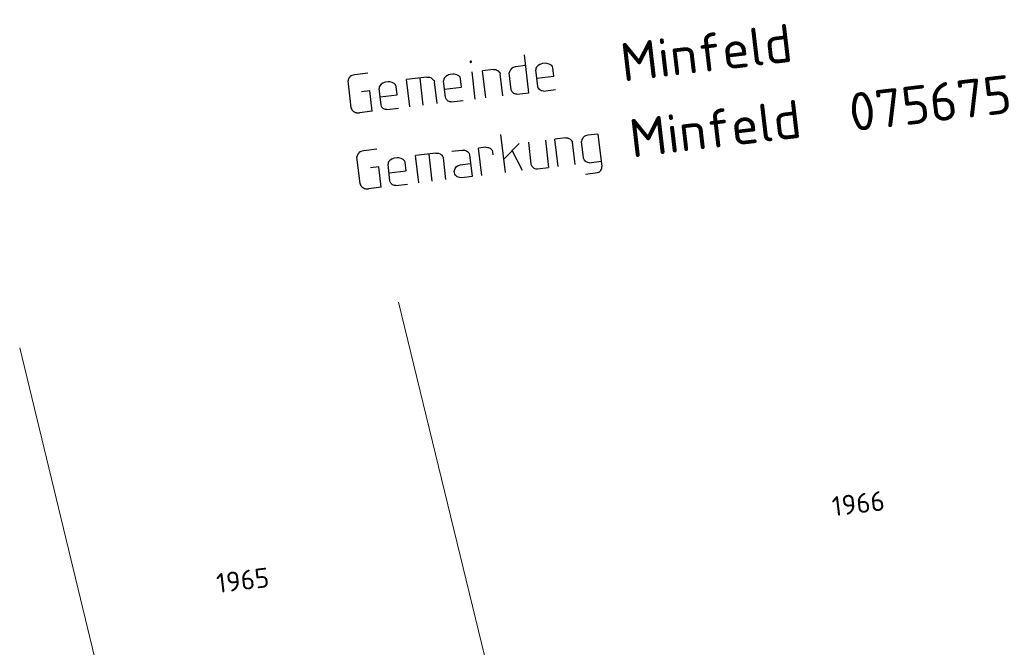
# Model space of a CAD drawing. Header units: metres. Extents: x 3425540 to 3446143, y 5432760 to 5444637.
# Tile 143 of 256: x 3437466 to 3437556, y 5439297 to 5439354. Entities that reach past the tile are written whole.
import ezdxf
from ezdxf.enums import TextEntityAlignment as Align

# ---------------------------------------------------------------- set-up
doc = ezdxf.new("R2010")
doc.units = ezdxf.units.M
doc.layers.add('B_Flurgrenzen', color=9, linetype='Continuous', lineweight=18)
doc.layers.add('B_Kilometrierung', color=9, linetype='Continuous', lineweight=25)
doc.styles.get("Standard").update_dxf_attribs({"font": 'isocpeur.ttf'})

msp = doc.modelspace()

# ---------------------------------------------------------------- linework, layer by layer
at = {"layer": 'B_Flurgrenzen'}
for p, q in [((3437514.015, 5439272.368), (3437500.322, 5439328.627)), ((3437479.447, 5439267.445), (3437465.612, 5439324.446))]:
    msp.add_line(p, q, dxfattribs=at)
at = {"layer": 'B_Kilometrierung'}
for p, q in [((3437512.254, 5439347.777), (3437511.844, 5439351.252)), ((3437509.019, 5439349.92), (3437508.007, 5439349.8)), ((3437511.961, 5439350.267), (3437511.03, 5439350.157)), ((3437497.493, 5439349.558), (3437496.317, 5439349.419)), ((3437502.918, 5439349.199), (3437501.057, 5439348.98)), ((3437502.582, 5439346.635), (3437502.288, 5439349.125)), ((3437507.343, 5439347.197), (3437507.049, 5439349.687)), ((3437508.301, 5439347.31), (3437508.007, 5439349.8)), ((3437509.86, 5439347.494), (3437509.621, 5439349.519)), ((3437510.64, 5439348.058), (3437510.459, 5439349.59)), ((3437513.075, 5439348.346), (3437512.894, 5439349.878)), ((3437495.978, 5439346.41), (3437495.688, 5439348.873)), ((3437498.711, 5439346.65), (3437498.53, 5439348.182)), ((3437501.351, 5439346.49), (3437501.057, 5439348.98)), ((3437503.841, 5439346.784), (3437503.605, 5439348.781)), ((3437504.621, 5439347.347), (3437504.44, 5439348.88)), ((3437497.684, 5439347.943), (3437496.918, 5439347.853)), ((3437497.904, 5439346.083), (3437497.684, 5439347.943)), ((3437511.16, 5439347.648), (3437512.254, 5439347.777)), ((3437513.595, 5439347.935), (3437514.69, 5439348.065)), ((3437499.231, 5439346.239), (3437500.325, 5439346.369)), ((3437505.141, 5439346.937), (3437506.235, 5439347.066)), ((3437497.904, 5439346.083), (3437496.727, 5439345.944)), ((3437510.107, 5439340.475), (3437509.697, 5439343.949)), ((3437515.641, 5439343.652), (3437514.628, 5439343.533)), ((3437518.582, 5439344), (3437517.652, 5439343.89)), ((3437518.582, 5439344), (3437518.934, 5439341.017)), ((3437508.322, 5439342.788), (3437507.638, 5439342.708)), ((3437507.932, 5439340.218), (3437507.638, 5439342.708)), ((3437509.961, 5439341.706), (3437511.372, 5439343.149)), ((3437512.207, 5439343.247), (3437512.443, 5439341.25)), ((3437513.767, 5439343.431), (3437514.06, 5439340.941)), ((3437514.922, 5439341.043), (3437514.628, 5439343.533)), ((3437516.482, 5439341.227), (3437516.243, 5439343.252)), ((3437517.258, 5439341.818), (3437517.081, 5439343.323)), ((3437496.799, 5439339.458), (3437496.509, 5439341.921)), ((3437498.314, 5439342.606), (3437497.138, 5439342.467)), ((3437503.739, 5439342.247), (3437501.878, 5439342.028)), ((3437502.172, 5439339.538), (3437501.878, 5439342.028)), ((3437503.403, 5439339.683), (3437503.109, 5439342.173)), ((3437504.662, 5439339.832), (3437504.426, 5439341.829)), ((3437508.924, 5439342.388), (3437508.959, 5439342.087)), ((3437511.666, 5439340.659), (3437510.729, 5439342.49)), ((3437498.505, 5439340.991), (3437497.739, 5439340.901)), ((3437498.725, 5439339.131), (3437498.505, 5439340.991)), ((3437499.532, 5439339.698), (3437499.351, 5439341.23)), ((3437513.048, 5439340.822), (3437514.06, 5439340.941)), ((3437517.782, 5439341.381), (3437518.876, 5439341.51)), ((3437517.433, 5439340.341), (3437518.527, 5439340.47)), ((3437498.725, 5439339.131), (3437497.548, 5439338.992)), ((3437500.052, 5439339.287), (3437501.146, 5439339.417))]:
    msp.add_line(p, q, dxfattribs=at)
for points in [[(3437506.906, 5439350.669), (3437506.881, 5439350.638), (3437506.888, 5439350.583), (3437506.918, 5439350.559), (3437506.973, 5439350.566), (3437506.997, 5439350.596), (3437506.991, 5439350.651), (3437506.96, 5439350.675), (3437506.906, 5439350.669)], [(3437509.019, 5439349.92), (3437509.187, 5439349.912), (3437509.245, 5439349.891), (3437509.302, 5439349.87), (3437509.391, 5439349.825), (3437509.452, 5439349.777), (3437509.547, 5439349.677), (3437509.581, 5439349.625), (3437509.621, 5439349.519)], [(3437511.03, 5439350.157), (3437510.815, 5439350.104), (3437510.712, 5439350.036), (3437510.66, 5439350.002), (3437510.564, 5439349.88), (3437510.494, 5439349.761), (3437510.474, 5439349.703), (3437510.459, 5439349.59)], [(3437514.454, 5439350.062), (3437514.41, 5439350.195), (3437514.346, 5439350.271), (3437514.285, 5439350.319), (3437514.108, 5439350.409), (3437513.879, 5439350.466), (3437513.739, 5439350.477), (3437513.493, 5439350.448), (3437513.359, 5439350.404), (3437513.253, 5439350.364), (3437513.098, 5439350.263), (3437512.95, 5439350.106), (3437512.905, 5439350.018), (3437512.894, 5439349.878)], [(3437512.985, 5439349.112), (3437514.544, 5439349.296), (3437514.454, 5439350.062)], [(3437496.317, 5439349.419), (3437496.153, 5439349.399), (3437496.046, 5439349.359), (3437495.968, 5439349.322), (3437495.868, 5439349.227), (3437495.844, 5439349.196), (3437495.771, 5439349.105), (3437495.726, 5439349.016), (3437495.705, 5439348.958), (3437495.688, 5439348.873)], [(3437502.918, 5439349.199), (3437503.14, 5439349.198), (3437503.314, 5439349.135), (3437503.375, 5439349.087), (3437503.436, 5439349.038), (3437503.531, 5439348.939), (3437503.565, 5439348.887), (3437503.605, 5439348.781)], [(3437505.999, 5439349.064), (3437505.956, 5439349.197), (3437505.891, 5439349.273), (3437505.83, 5439349.321), (3437505.653, 5439349.411), (3437505.424, 5439349.467), (3437505.284, 5439349.479), (3437505.038, 5439349.45), (3437504.905, 5439349.406), (3437504.798, 5439349.366), (3437504.644, 5439349.264), (3437504.496, 5439349.108), (3437504.451, 5439349.02), (3437504.44, 5439348.88)], [(3437504.53, 5439348.113), (3437506.09, 5439348.298), (3437505.999, 5439349.064)], [(3437500.089, 5439348.366), (3437500.046, 5439348.499), (3437499.981, 5439348.575), (3437499.92, 5439348.623), (3437499.743, 5439348.713), (3437499.514, 5439348.77), (3437499.374, 5439348.781), (3437499.128, 5439348.752), (3437498.995, 5439348.708), (3437498.888, 5439348.668), (3437498.734, 5439348.567), (3437498.586, 5439348.41), (3437498.541, 5439348.322), (3437498.53, 5439348.182)], [(3437498.62, 5439347.416), (3437500.18, 5439347.6), (3437500.089, 5439348.366)], [(3437513.595, 5439347.935), (3437513.483, 5439347.95), (3437513.397, 5439347.967), (3437513.309, 5439348.012), (3437513.247, 5439348.061), (3437513.217, 5439348.085), (3437513.152, 5439348.16), (3437513.119, 5439348.212), (3437513.075, 5439348.346), (3437513.072, 5439348.373)], [(3437505.141, 5439346.937), (3437505.028, 5439346.952), (3437504.943, 5439346.969), (3437504.854, 5439347.014), (3437504.793, 5439347.063), (3437504.762, 5439347.087), (3437504.698, 5439347.162), (3437504.664, 5439347.214), (3437504.621, 5439347.347), (3437504.617, 5439347.375)], [(3437511.16, 5439347.648), (3437511.047, 5439347.662), (3437510.962, 5439347.68), (3437510.874, 5439347.725), (3437510.812, 5439347.773), (3437510.782, 5439347.797), (3437510.717, 5439347.873), (3437510.683, 5439347.924), (3437510.64, 5439348.058), (3437510.637, 5439348.085)], [(3437495.978, 5439346.41), (3437495.988, 5439346.328), (3437496.025, 5439346.249), (3437496.059, 5439346.198), (3437496.123, 5439346.122), (3437496.185, 5439346.074), (3437496.273, 5439346.029), (3437496.362, 5439345.984), (3437496.42, 5439345.963), (3437496.505, 5439345.945), (3437496.59, 5439345.928), (3437496.727, 5439345.944)], [(3437499.231, 5439346.239), (3437499.118, 5439346.254), (3437499.033, 5439346.271), (3437498.944, 5439346.316), (3437498.883, 5439346.365), (3437498.852, 5439346.389), (3437498.788, 5439346.464), (3437498.754, 5439346.516), (3437498.711, 5439346.65), (3437498.707, 5439346.677)], [(3437515.641, 5439343.652), (3437515.808, 5439343.644), (3437515.866, 5439343.624), (3437515.924, 5439343.603), (3437516.013, 5439343.558), (3437516.074, 5439343.509), (3437516.169, 5439343.41), (3437516.203, 5439343.358), (3437516.243, 5439343.252)], [(3437517.652, 5439343.89), (3437517.436, 5439343.837), (3437517.333, 5439343.769), (3437517.282, 5439343.735), (3437517.233, 5439343.674), (3437517.185, 5439343.613), (3437517.116, 5439343.494), (3437517.095, 5439343.436), (3437517.081, 5439343.323)], [(3437508.322, 5439342.788), (3437508.489, 5439342.78), (3437508.547, 5439342.759), (3437508.605, 5439342.739), (3437508.693, 5439342.694), (3437508.755, 5439342.645), (3437508.85, 5439342.546), (3437508.884, 5439342.494), (3437508.924, 5439342.388)], [(3437497.138, 5439342.467), (3437496.974, 5439342.447), (3437496.867, 5439342.407), (3437496.789, 5439342.37), (3437496.689, 5439342.275), (3437496.665, 5439342.244), (3437496.592, 5439342.153), (3437496.547, 5439342.064), (3437496.526, 5439342.006), (3437496.509, 5439341.921)], [(3437500.91, 5439341.414), (3437500.867, 5439341.547), (3437500.802, 5439341.623), (3437500.741, 5439341.671), (3437500.564, 5439341.761), (3437500.335, 5439341.818), (3437500.195, 5439341.829), (3437499.949, 5439341.8), (3437499.816, 5439341.756), (3437499.709, 5439341.716), (3437499.555, 5439341.615), (3437499.407, 5439341.458), (3437499.362, 5439341.37), (3437499.351, 5439341.23)], [(3437503.739, 5439342.247), (3437503.961, 5439342.246), (3437504.135, 5439342.183), (3437504.196, 5439342.135), (3437504.257, 5439342.086), (3437504.352, 5439341.987), (3437504.386, 5439341.935), (3437504.426, 5439341.829)], [(3437505.202, 5439342.42), (3437506.133, 5439342.53), (3437506.355, 5439342.528), (3437506.529, 5439342.466), (3437506.651, 5439342.369), (3437506.746, 5439342.269), (3437506.78, 5439342.218), (3437506.82, 5439342.112), (3437507.056, 5439340.114), (3437506.098, 5439340.001), (3437505.931, 5439340.009), (3437505.788, 5439340.048), (3437505.699, 5439340.093), (3437505.669, 5439340.117), (3437505.543, 5439340.241), (3437505.475, 5439340.344), (3437505.435, 5439340.45), (3437505.422, 5439340.56), (3437505.437, 5439340.672), (3437505.499, 5439340.846), (3437505.593, 5439340.996), (3437505.72, 5439341.094), (3437505.799, 5439341.131), (3437505.959, 5439341.178), (3437506.917, 5439341.291)], [(3437517.782, 5439341.381), (3437517.669, 5439341.395), (3437517.584, 5439341.413), (3437517.495, 5439341.458), (3437517.434, 5439341.506), (3437517.403, 5439341.53), (3437517.339, 5439341.606), (3437517.305, 5439341.657), (3437517.262, 5439341.791), (3437517.258, 5439341.818)], [(3437499.441, 5439340.464), (3437501.001, 5439340.648), (3437500.91, 5439341.414)], [(3437512.443, 5439341.25), (3437512.486, 5439341.116), (3437512.52, 5439341.065), (3437512.585, 5439340.989), (3437512.615, 5439340.965), (3437512.707, 5439340.892), (3437512.795, 5439340.847), (3437512.881, 5439340.83), (3437512.966, 5439340.812), (3437513.048, 5439340.822)], [(3437518.527, 5439340.47), (3437518.633, 5439340.51), (3437518.712, 5439340.547), (3437518.788, 5439340.612), (3437518.836, 5439340.673), (3437518.86, 5439340.703), (3437518.905, 5439340.792), (3437518.926, 5439340.85), (3437518.937, 5439340.99), (3437518.934, 5439341.017)], [(3437496.799, 5439339.458), (3437496.809, 5439339.376), (3437496.846, 5439339.297), (3437496.88, 5439339.246), (3437496.944, 5439339.17), (3437497.006, 5439339.122), (3437497.094, 5439339.077), (3437497.183, 5439339.032), (3437497.241, 5439339.011), (3437497.326, 5439338.993), (3437497.411, 5439338.976), (3437497.548, 5439338.992)], [(3437500.052, 5439339.287), (3437499.939, 5439339.302), (3437499.854, 5439339.319), (3437499.765, 5439339.364), (3437499.704, 5439339.413), (3437499.673, 5439339.437), (3437499.609, 5439339.512), (3437499.575, 5439339.564), (3437499.532, 5439339.698), (3437499.528, 5439339.725)]]:
    msp.add_lwpolyline(points, dxfattribs=at)

# ---------------------------------------------------------------- texts
at = {"layer": 'B_Flurgrenzen'}
for s, p in [('1966', (3437542.425, 5439310.19)), ('1965', (3437486.04, 5439303.167))]:
    msp.add_text(s, height=1.8, rotation=6.75, dxfattribs=at).set_placement(p, align=Align.MIDDLE)
at = {"layer": 'B_Kilometrierung'}
for s, p in [('Minfeld', (3437520.871, 5439348.794)), ('Minfeld  075675', (3437521.691, 5439341.843))]:
    msp.add_text(s, height=3.499, rotation=6.73348, dxfattribs=at).set_placement(p)

doc.saveas('drawing.dxf')
